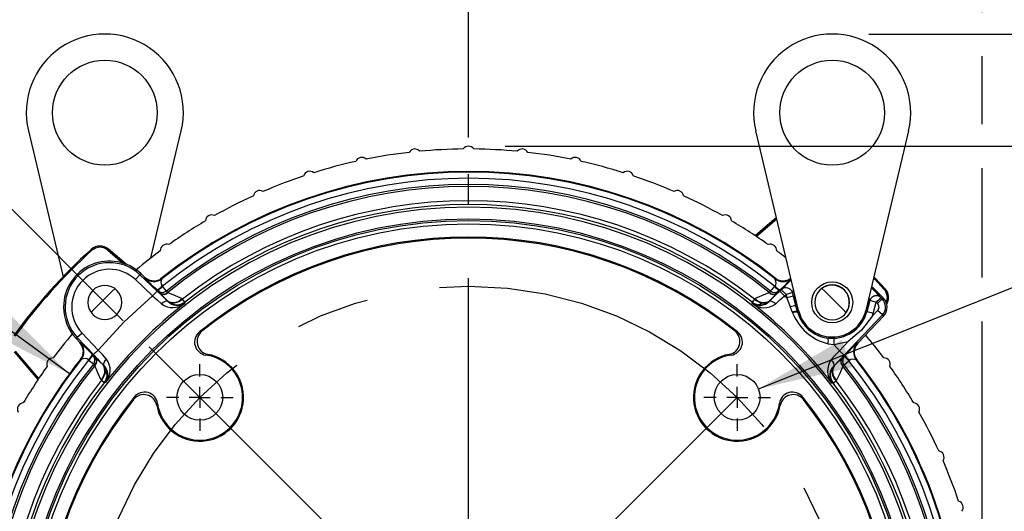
# Model space of a CAD drawing. Header units: inches. Extents: x 0 to 77, y 0 to 59.5.
# Tile 13 of 19: x 56.4 to 65.8, y 22.3 to 27. Entities that reach past the tile are written whole.
import ezdxf

# ---------------------------------------------------------------- set-up
doc = ezdxf.new("R2010")
doc.units = ezdxf.units.IN
doc.header["$LTSCALE"] = 7
doc.header["$MEASUREMENT"] = 0
doc.linetypes.add('CENTERX2', pattern=[0.8, 0.5, -0.1, 0.1, -0.1])
doc.layers.add('CENTER', color=40, linetype='CENTERX2')
doc.layers.add('DIMENSIONS', color=140, linetype='Continuous', lineweight=25)
doc.styles.add('SLDTEXTSTYLE0', font='TXT', dxfattribs={"width": 0.7})
doc.dimstyles.new('SLDDIMSTYLE0', dxfattribs={"dimtxt": 0.518519, "dimasz": 0.91, "dimexe": 0, "dimexo": 0.0625, "dimgap": 0.12963, "dimtad": 0, "dimtih": 1, "dimtoh": 1, "dimrnd": 1e-09, "dimzin": 12, "dimdsep": 46, "dimtxsty": 'SLDTEXTSTYLE0', "dimsah": 1, "dimcen": 0, "dimadec": 0, "dimazin": 3, "dimtfac": 1, "dimtofl": 0, "dimtmove": 0, "dimatfit": 3, "dimfxl": 0, "dimfrac": 2, "dimtolj": 1, "dimtzin": 12, "dimarcsym": 0})
doc.dimstyles.new('SLDDIMSTYLE1', dxfattribs={"dimtxt": 0.518519, "dimasz": 0.91, "dimexe": 0, "dimexo": 0.0625, "dimgap": 0.12963, "dimtad": 0, "dimtih": 1, "dimtoh": 1, "dimrnd": 1e-09, "dimzin": 12, "dimdsep": 46, "dimtxsty": 'SLDTEXTSTYLE0', "dimsah": 1, "dimcen": 0.09, "dimadec": 0, "dimazin": 3, "dimtfac": 1, "dimtmove": 0, "dimatfit": 0, "dimfxl": 0, "dimfrac": 2, "dimtolj": 1, "dimtzin": 12, "dimarcsym": 0})
doc.dimstyles.new('SLDDIMSTYLE2', dxfattribs={"dimtxt": 0.518519, "dimasz": 0.91, "dimexe": 0, "dimexo": 0.0625, "dimgap": 0.12963, "dimtad": 0, "dimtih": 1, "dimtoh": 1, "dimdec": 4, "dimlfac": 7, "dimzin": 12, "dimdsep": 46, "dimtxsty": 'SLDTEXTSTYLE0', "dimsah": 1, "dimcen": 0.09, "dimadec": 0, "dimazin": 3, "dimtfac": 1, "dimtdec": 0, "dimtofl": 0, "dimtmove": 0, "dimatfit": 3, "dimfxl": 0, "dimfrac": 2, "dimtolj": 1, "dimtzin": 12, "dimarcsym": 0})
doc.dimstyles.new('SLDDIMSTYLE3', dxfattribs={"dimtxt": 0.518519, "dimasz": 0.91, "dimexe": 0, "dimexo": 0.0625, "dimgap": 0.12963, "dimtad": 0, "dimtih": 1, "dimtoh": 1, "dimrnd": 1e-09, "dimzin": 12, "dimdsep": 46, "dimtxsty": 'SLDTEXTSTYLE0', "dimsah": 1, "dimcen": 0.09, "dimadec": 0, "dimazin": 3, "dimtfac": 1, "dimtofl": 0, "dimtmove": 0, "dimatfit": 3, "dimfxl": 0, "dimfrac": 2, "dimtolj": 1, "dimtzin": 12, "dimarcsym": 0})
doc.dimstyles.new('SLDDIMSTYLE4', dxfattribs={"dimtxt": 0.518519, "dimasz": 0.91, "dimexe": 0, "dimexo": 0.0625, "dimgap": 0.12963, "dimtad": 0, "dimtih": 1, "dimtoh": 1, "dimrnd": 1e-09, "dimzin": 4, "dimdsep": 46, "dimtxsty": 'SLDTEXTSTYLE0', "dimsah": 1, "dimcen": 0.09, "dimadec": 0, "dimazin": 1, "dimtfac": 1, "dimtofl": 0, "dimtmove": 0, "dimatfit": 3, "dimfxl": 0, "dimfrac": 2, "dimtolj": 1, "dimtzin": 12, "dimarcsym": 0})
doc.dimstyles.new('SLDDIMSTYLE5', dxfattribs={"dimtxt": 0.518519, "dimasz": 0.91, "dimexe": 0, "dimexo": 0.0625, "dimgap": 0.12963, "dimtad": 0, "dimtih": 1, "dimtoh": 1, "dimrnd": 1e-09, "dimzin": 12, "dimdsep": 46, "dimtxsty": 'SLDTEXTSTYLE0', "dimsah": 1, "dimcen": 0, "dimadec": 0, "dimazin": 3, "dimtfac": 1, "dimtofl": 0, "dimtmove": 0, "dimatfit": 3, "dimfxl": 0, "dimfrac": 2, "dimtolj": 1, "dimtzin": 12, "dimarcsym": 0})
doc.dimstyles.new('SLDDIMSTYLE7', dxfattribs={"dimtxt": 0.518519, "dimasz": 0.91, "dimexe": 0, "dimexo": 0.0625, "dimgap": 0.12963, "dimtad": 0, "dimtih": 1, "dimtoh": 1, "dimrnd": 1e-09, "dimzin": 12, "dimdsep": 46, "dimtxsty": 'SLDTEXTSTYLE0', "dimsah": 1, "dimcen": 0, "dimadec": 0, "dimazin": 3, "dimtfac": 1, "dimtofl": 0, "dimtmove": 0, "dimatfit": 3, "dimfxl": 0, "dimfrac": 2, "dimtolj": 1, "dimtzin": 12, "dimarcsym": 0})

# ---------------------------------------------------------------- blocks, each defined once
blk = doc.blocks.new('_D')
at = {"layer": 'DIMENSIONS'}
for p, q in [((66.6344, 22.6149), (66.4602, 22.6149)), ((66.4602, 22.6149), (66.4602, 21.7903)), ((68.6069, 22.6149), (68.7811, 22.6149)), ((68.7811, 22.6149), (68.7811, 21.7903)), ((64.279, 21.5746), (65.6768, 21.8616)), ((65.6768, 21.8616), (65.8485, 21.8616)), ((66.4602, 21.7903), (66.6344, 21.7903)), ((68.7811, 21.7903), (68.6069, 21.7903))]:
    blk.add_line(p, q, dxfattribs=at)
blk.add_solid([(64.279, 21.5746), (65.1986, 21.6205), (65.1423, 21.8948)], dxfattribs=at)
at = {"layer": 'DIMENSIONS', "char_height": 0.51852, "attachment_point": 1, "style": 'SLDTEXTSTYLE0'}
for s, insert in [('%%c', (66.4584, 23.3994)), ('7.25', (67.2418, 23.3994)), ('184.2', (66.6344, 22.4587)), ('B.C.', (66.9041, 21.518))]:
    blk.add_mtext(s, dxfattribs=dict(at, insert=insert))
blk = doc.blocks.new('_D_1')
at = {"layer": 'DIMENSIONS'}
for p, q in [((67.6755, 28.144), (67.5013, 28.144)), ((67.5013, 28.144), (67.5013, 27.3194)), ((69.2167, 28.144), (69.3909, 28.144)), ((69.3909, 28.144), (69.3909, 27.3194)), ((70.1517, 28.1451), (70.8299, 28.1451)), ((70.8299, 28.1451), (70.8299, 26.8751)), ((67.5013, 27.3194), (67.6755, 27.3194)), ((69.3909, 27.3194), (69.2167, 27.3194)), ((64.5475, 26.8751), (71.7049, 26.8751)), ((61.0781, 25.8057), (71.7049, 25.8057)), ((70.8299, 25.8057), (70.8299, 24.0557))]:
    blk.add_line(p, q, dxfattribs=at)
for points in [[(70.8299, 26.8751), (70.9699, 27.7851), (70.6899, 27.7851)], [(70.8299, 25.8057), (70.6899, 24.8957), (70.9699, 24.8957)]]:
    blk.add_solid(points, dxfattribs=at)
at = {"layer": 'DIMENSIONS', "char_height": 0.51852, "attachment_point": 1, "style": 'SLDTEXTSTYLE0'}
for s, insert in [('1.07', (67.6755, 28.9286)), ('27.2', (67.6755, 27.9879))]:
    blk.add_mtext(s, dxfattribs=dict(at, insert=insert))
blk = doc.blocks.new('_D_2')
at = {"layer": 'DIMENSIONS'}
for p, q in [((60.7281, 25.8897), (60.7281, 29.5143)), ((57.4345, 24.1393), (54.5985, 26.9753))]:
    blk.add_line(p, q, dxfattribs=at)
for start, end in [(90, 107.68137), (117.49322, 135)]:
    blk.add_arc((60.7281, 20.8457), 7.7936, start, end, dxfattribs=at)
for points in [[(60.7281, 28.6393), (59.8115, 28.7262), (59.8278, 28.4466)], [(55.2172, 26.3566), (55.9901, 26.857), (55.8039, 27.0662)]]:
    blk.add_solid(points, dxfattribs=at)
at = {"layer": 'DIMENSIONS', "insert": (57.1303, 28.3021), "char_height": 0.51852, "attachment_point": 1, "style": 'SLDTEXTSTYLE0'}
blk.add_mtext('45°', dxfattribs=at)
blk = doc.blocks.new('_D_3')
at = {"layer": 'DIMENSIONS'}
for p, q in [((55.9042, 31.7793), (55.9042, 34.5573)), ((65.6287, 27.0851), (65.6287, 34.5573)), ((55.9042, 33.6823), (59.0774, 33.6823)), ((59.7802, 33.6812), (59.606, 33.6812)), ((59.606, 33.6812), (59.606, 32.8566)), ((61.7527, 33.6812), (61.9269, 33.6812)), ((61.9269, 33.6812), (61.9269, 32.8566)), ((65.6287, 33.6823), (62.4555, 33.6823)), ((59.606, 32.8566), (59.7802, 32.8566)), ((61.9269, 32.8566), (61.7527, 32.8566)), ((55.9042, 29.841), (55.9042, 31.3593)), ((55.9042, 27.1769), (55.9042, 29.421)), ((55.9042, 25.8796), (55.9042, 26.7569)), ((65.6287, 26.0157), (65.6287, 26.6651)), ((65.6287, 24.553), (65.6287, 25.5957)), ((55.9042, 24.5878), (55.9042, 25.4596)), ((55.9042, 21.1957), (55.9042, 24.1678)), ((65.6287, 22.0617), (65.6287, 24.133))]:
    blk.add_line(p, q, dxfattribs=at)
for points in [[(55.9042, 33.6823), (56.8142, 33.5423), (56.8142, 33.8223)], [(65.6287, 33.6823), (64.7187, 33.8223), (64.7187, 33.5423)]]:
    blk.add_solid(points, dxfattribs=at)
at = {"layer": 'DIMENSIONS', "char_height": 0.51852, "attachment_point": 1, "style": 'SLDTEXTSTYLE0'}
for s, insert in [('9.72', (59.9959, 34.4658)), ('247.0', (59.7802, 33.525))]:
    blk.add_mtext(s, dxfattribs=dict(at, insert=insert))
blk = doc.blocks.new('_D_5')
at = {"layer": 'DIMENSIONS'}
for p, q in [((48.8625, 27.4651), (48.6883, 27.4651)), ((48.6883, 27.4651), (48.6883, 26.6405)), ((50.8351, 27.4651), (51.0092, 27.4651)), ((51.0092, 27.4651), (51.0092, 26.6405)), ((51.6877, 27.4651), (51.1834, 27.4651)), ((56.9206, 23.6335), (51.6877, 27.4651)), ((48.6883, 26.6405), (48.8625, 26.6405)), ((51.0092, 26.6405), (50.8351, 26.6405))]:
    blk.add_line(p, q, dxfattribs=at)
blk.add_solid([(56.9206, 23.6335), (56.2691, 24.2841), (56.1037, 24.0582)], dxfattribs=at)
at = {"layer": 'DIMENSIONS', "char_height": 0.51852, "attachment_point": 1, "style": 'SLDTEXTSTYLE0'}
for s, insert in [('%%c', (48.6865, 28.2496)), ('9.44', (49.4699, 28.2496)), ('239.7', (48.8625, 27.3089))]:
    blk.add_mtext(s, dxfattribs=dict(at, insert=insert))
blk = doc.blocks.new('_D_11')
at = {"layer": 'DIMENSIONS'}
for p, q in [((61.0781, 25.8057), (71.7049, 25.8057)), ((70.8299, 25.8057), (70.8299, 21.6495)), ((69.8436, 20.7066), (69.6694, 20.7066)), ((69.6694, 20.7066), (69.6694, 19.882)), ((71.8161, 20.7066), (71.9903, 20.7066)), ((71.9903, 20.7066), (71.9903, 19.882)), ((69.6694, 19.882), (69.8436, 19.882)), ((71.9903, 19.882), (71.8161, 19.882)), ((70.8299, 15.6097), (70.8299, 19.7659)), ((65.8117, 15.6097), (71.7049, 15.6097))]:
    blk.add_line(p, q, dxfattribs=at)
for points in [[(70.8299, 25.8057), (70.6899, 24.8957), (70.9699, 24.8957)], [(70.8299, 15.6097), (70.9699, 16.5197), (70.6899, 16.5197)]]:
    blk.add_solid(points, dxfattribs=at)
at = {"layer": 'DIMENSIONS', "char_height": 0.51852, "attachment_point": 1, "style": 'SLDTEXTSTYLE0'}
for s, insert in [('10.20', (69.8436, 21.4911)), ('259.0', (69.8436, 20.5504))]:
    blk.add_mtext(s, dxfattribs=dict(at, insert=insert))
blk = doc.blocks.new('_D_12')
at = {"layer": 'DIMENSIONS'}
for p, q in [((63.494, 23.4899), (66.4554, 24.6734)), ((66.4554, 24.6734), (66.8582, 24.6734))]:
    blk.add_line(p, q, dxfattribs=at)
blk.add_solid([(63.494, 23.4899), (64.391, 23.6976), (64.2871, 23.9576)], dxfattribs=at)
at = {"layer": 'DIMENSIONS', "char_height": 0.51852, "attachment_point": 1, "style": 'SLDTEXTSTYLE0'}
for s, insert in [('4X', (68.4104, 25.7551)), ('%%c', (67.2957, 24.9284)), ('1/2-13', (68.079, 24.9306)), ('x 0.81', (67.768, 24.1038))]:
    blk.add_mtext(s, dxfattribs=dict(at, insert=insert))
blk = doc.blocks.new('_D_14')
at = {"layer": 'DIMENSIONS'}
for p, q in [((53.7804, 28.8615), (53.7804, 30.506)), ((60.7281, 25.8897), (60.7281, 30.506)), ((53.7804, 29.631), (56.22, 29.631)), ((56.9228, 29.6299), (56.7486, 29.6299)), ((56.7486, 29.6299), (56.7486, 28.8054)), ((58.8953, 29.6299), (59.0695, 29.6299)), ((59.0695, 29.6299), (59.0695, 28.8054)), ((60.7281, 29.631), (59.5981, 29.631)), ((56.7486, 28.8054), (56.9228, 28.8054)), ((59.0695, 28.8054), (58.8953, 28.8054)), ((53.7804, 26.1428), (53.7804, 28.4415)), ((53.7804, 24.2098), (53.7804, 25.7228))]:
    blk.add_line(p, q, dxfattribs=at)
for points in [[(53.7804, 29.631), (54.6904, 29.491), (54.6904, 29.771)], [(60.7281, 29.631), (59.8181, 29.771), (59.8181, 29.491)]]:
    blk.add_solid(points, dxfattribs=at)
at = {"layer": 'DIMENSIONS', "char_height": 0.51852, "attachment_point": 1, "style": 'SLDTEXTSTYLE0'}
for s, insert in [('6.95', (57.1385, 30.4145)), ('176.5', (56.9228, 29.4738))]:
    blk.add_mtext(s, dxfattribs=dict(at, insert=insert))
blk = doc.blocks.new('_D_15')
at = {"layer": 'DIMENSIONS'}
for p, q in [((52.4626, 28.8615), (52.4626, 32.4443)), ((60.7281, 25.8897), (60.7281, 32.4443)), ((52.4626, 31.5693), (56.22, 31.5693)), ((56.9228, 31.5682), (56.7486, 31.5682)), ((56.7486, 31.5682), (56.7486, 30.7436)), ((58.8953, 31.5682), (59.0695, 31.5682)), ((59.0695, 31.5682), (59.0695, 30.7436)), ((60.7281, 31.5693), (59.5981, 31.5693)), ((56.7486, 30.7436), (56.9228, 30.7436)), ((59.0695, 30.7436), (58.8953, 30.7436)), ((52.4626, 27.1077), (52.4626, 28.4415)), ((52.4626, 22.3183), (52.4626, 26.6877))]:
    blk.add_line(p, q, dxfattribs=at)
for points in [[(52.4626, 31.5693), (53.3726, 31.4293), (53.3726, 31.7093)], [(60.7281, 31.5693), (59.8181, 31.7093), (59.8181, 31.4293)]]:
    blk.add_solid(points, dxfattribs=at)
at = {"layer": 'DIMENSIONS', "char_height": 0.51852, "attachment_point": 1, "style": 'SLDTEXTSTYLE0'}
for s, insert in [('8.27', (57.1385, 32.3527)), ('209.9', (56.9228, 31.412))]:
    blk.add_mtext(s, dxfattribs=dict(at, insert=insert))
blk = doc.blocks.new('SW_CENTERMARKSYMBOL_2')
at = {"layer": 'CENTER', "color": 0}
for p, q in [((0, 0.2), (0, 4.694)), ((0, 0), (0, 0.1)), ((-0.2, 0), (-4.694, 0)), ((0, 0), (-0.1, 0)), ((0, 0), (0, -0.1)), ((0, 0), (0.1, 0)), ((0.2, 0), (4.694, 0)), ((0, -0.2), (0, -4.694))]:
    blk.add_line(p, q, dxfattribs=at)
blk = doc.blocks.new('SW_CENTERMARKSYMBOL_3')
at = {"layer": 'CENTER', "color": 0}
for p, q in [((0, 0.2), (0, 0.3182)), ((0, 0), (0, 0.1)), ((-0.2, 0), (-0.3182, 0)), ((0, 0), (-0.1, 0)), ((0, 0), (0, -0.1)), ((0, 0), (0.1, 0)), ((0.2, 0), (0.3182, 0)), ((0, -0.2), (0, -0.3182))]:
    blk.add_line(p, q, dxfattribs=at)
blk = doc.blocks.new('SW_CENTERMARKSYMBOL_4')
at = {"layer": 'CENTER', "color": 0}
for p, q in [((0, 0.2), (0, 0.3182)), ((0, 0), (0, 0.1)), ((-0.2, 0), (-0.3182, 0)), ((0, 0), (-0.1, 0)), ((0, 0), (0, -0.1)), ((0, 0), (0.1, 0)), ((0.2, 0), (0.3182, 0)), ((0, -0.2), (0, -0.3182))]:
    blk.add_line(p, q, dxfattribs=at)

msp = doc.modelspace()

# ---------------------------------------------------------------- linework, layer by layer
for p, q in [((56.529149, 25.951081), (56.860854, 24.560611)), ((57.699177, 24.739495), (57.988207, 25.951081)), ((63.876524, 24.23854), (63.467988, 25.951081)), ((64.927046, 25.951081), (64.51851, 24.23854)), ((63.665112, 25.12476), (63.462476, 24.951693)), ((63.462495, 24.95168), (63.665117, 25.124736)), ((63.472347, 24.945102), (63.668089, 25.112282)), ((57.128358, 24.820342), (57.128344, 24.820358)), ((57.128358, 24.820342), (57.136011, 24.811892)), ((57.293393, 24.822742), (57.285989, 24.814073)), ((57.285989, 24.814073), (57.431843, 24.689502)), ((57.293407, 24.822758), (57.293393, 24.822742)), ((57.293393, 24.822742), (57.461453, 24.679205)), ((57.461514, 24.679181), (57.293407, 24.822758)), ((57.55086, 24.532245), (57.594212, 24.577928)), ((57.713373, 24.378026), (57.55086, 24.532245)), ((57.604372, 24.588634), (57.594212, 24.577928)), ((57.756724, 24.423709), (57.594212, 24.577928)), ((57.640808, 24.554058), (57.604372, 24.588634)), ((57.640561, 24.548597), (57.640808, 24.554058)), ((57.640583, 24.54844), (57.640561, 24.548597)), ((57.80432, 24.547737), (57.80411, 24.541231)), ((63.652086, 24.541231), (63.651876, 24.547737)), ((57.756724, 24.423709), (57.713373, 24.378026)), ((57.763876, 24.427154), (57.756549, 24.434143)), ((57.796409, 24.385793), (57.756724, 24.423709)), ((57.763846, 24.427112), (57.763876, 24.427154)), ((57.84674, 24.423769), (57.809601, 24.469889)), ((57.847171, 24.422726), (57.833666, 24.415657)), ((57.84674, 24.423769), (57.847721, 24.422521)), ((63.608158, 24.422113), (63.609458, 24.423767)), ((63.62233, 24.415749), (63.608634, 24.423041)), ((63.699471, 24.423709), (63.659787, 24.385794)), ((63.699646, 24.434143), (63.692319, 24.427154)), ((63.692349, 24.427112), (63.692319, 24.427154)), ((63.713971, 24.437469), (63.699471, 24.423709)), ((63.742823, 24.378027), (63.699471, 24.423709)), ((64.68439, 24.359278), (64.573715, 24.469954)), ((64.702745, 24.445435), (64.694295, 24.437782)), ((64.702745, 24.445435), (64.702761, 24.445449)), ((57.789018, 24.400077), (57.786388, 24.402716)), ((57.805594, 24.382758), (57.789018, 24.400077)), ((57.804677, 24.409899), (57.81687, 24.410585)), ((57.859731, 24.326519), (57.85532, 24.330929)), ((57.995667, 24.351853), (58.000067, 24.347434)), ((58.02254, 24.318586), (58.000067, 24.347434)), ((63.456129, 24.347434), (63.433655, 24.318586)), ((63.456129, 24.347434), (63.460528, 24.351853)), ((63.600876, 24.330929), (63.596464, 24.326519)), ((63.667178, 24.400077), (63.650617, 24.382771)), ((63.667178, 24.400077), (63.669808, 24.402716)), ((63.742823, 24.378027), (63.757302, 24.391781)), ((63.742823, 24.378027), (63.766422, 24.357749)), ((63.757302, 24.391781), (63.758074, 24.391988)), ((63.757302, 24.391781), (63.766422, 24.357749)), ((63.827272, 24.374053), (63.766422, 24.357749)), ((63.766422, 24.357749), (63.798251, 24.27313)), ((63.827272, 24.374053), (63.818157, 24.408075)), ((63.851941, 24.281456), (63.827279, 24.374055)), ((63.827292, 24.374059), (63.866849, 24.226512)), ((64.528186, 24.226512), (64.556627, 24.332656)), ((64.556659, 24.332539), (64.528268, 24.22649)), ((64.556627, 24.332656), (64.556659, 24.332539)), ((64.673954, 24.348842), (64.629421, 24.304309)), ((64.661992, 24.360889), (64.655054, 24.369431)), ((64.662023, 24.360772), (64.661992, 24.360889)), ((64.673954, 24.348842), (64.662023, 24.360772)), ((64.68439, 24.359278), (64.673954, 24.348842)), ((57.859648, 24.324808), (57.859727, 24.326434)), ((57.8809, 24.307714), (57.859648, 24.324809)), ((57.859727, 24.326434), (57.859731, 24.326519)), ((58.022538, 24.318501), (58.022163, 24.307652)), ((58.02254, 24.318586), (58.022538, 24.318501)), ((63.433658, 24.318501), (63.433655, 24.318586)), ((63.434032, 24.307652), (63.433658, 24.318501)), ((63.596468, 24.326434), (63.596464, 24.326519)), ((63.596547, 24.324808), (63.596468, 24.326434)), ((63.798251, 24.27313), (63.817108, 24.222627)), ((63.866498, 24.226418), (63.851941, 24.281456)), ((64.630285, 24.238357), (64.580555, 24.185953)), ((64.588135, 24.210449), (64.617381, 24.316306)), ((64.617381, 24.316306), (64.629421, 24.304309)), ((64.675968, 24.195006), (64.630285, 24.238357)), ((63.817108, 24.222627), (63.819375, 24.216671)), ((63.866498, 24.226418), (63.866849, 24.226512)), ((63.867985, 24.220949), (63.866498, 24.226418)), ((63.866849, 24.226512), (63.878762, 24.229704)), ((64.311414, 23.810846), (64.675968, 24.195006)), ((64.686674, 24.184846), (64.441547, 23.926536)), ((64.516273, 24.229704), (64.528186, 24.226512)), ((64.528268, 24.22649), (64.528186, 24.226512)), ((64.580555, 24.185953), (64.588135, 24.210449)), ((64.675968, 24.195006), (64.686674, 24.184846)), ((56.995865, 23.979581), (56.985158, 23.969421)), ((56.985158, 23.969421), (57.019735, 23.932985)), ((57.041548, 24.022932), (56.995865, 23.979581)), ((56.995865, 23.979581), (57.150083, 23.817068)), ((57.041548, 24.022932), (57.195766, 23.86042)), ((58.185595, 24.040293), (58.161472, 24.033672)), ((63.294723, 24.033672), (63.270601, 24.040293)), ((64.212146, 23.972953), (64.15856, 23.974778)), ((57.019735, 23.932985), (57.025196, 23.933232)), ((57.025196, 23.933232), (57.025352, 23.93321)), ((64.158332, 23.921099), (64.214701, 23.91319)), ((64.214701, 23.91319), (64.349599, 23.942576)), ((64.214701, 23.91319), (64.265731, 23.854197)), ((64.349599, 23.942576), (64.265731, 23.854197)), ((64.435934, 23.926765), (64.43609, 23.926787)), ((64.441547, 23.926536), (64.43609, 23.926787)), ((56.396599, 23.844102), (56.6221, 23.580073)), ((56.622113, 23.580092), (56.396615, 23.844116)), ((56.628691, 23.589944), (56.405284, 23.851519)), ((57.032562, 23.769683), (57.026056, 23.769473)), ((57.13965, 23.817243), (57.146639, 23.809916)), ((57.146639, 23.809916), (57.146681, 23.809946)), ((57.150083, 23.817068), (57.188001, 23.777382)), ((57.171077, 23.787405), (57.173716, 23.784775)), ((57.173716, 23.784775), (57.191068, 23.76817)), ((58.240708, 23.819644), (58.222242, 23.812626)), ((63.233954, 23.812626), (63.215488, 23.819644)), ((64.311414, 23.810846), (64.26573, 23.854197)), ((64.287617, 23.778379), (64.270257, 23.761764)), ((64.274177, 23.771873), (64.311414, 23.810846)), ((64.287617, 23.778379), (64.290298, 23.781051)), ((64.314654, 23.803553), (64.314696, 23.803523)), ((64.314696, 23.803523), (64.321782, 23.810952)), ((57.151698, 23.72575), (57.150032, 23.727063)), ((57.158044, 23.739927), (57.150751, 23.726232)), ((57.242864, 23.718473), (57.247273, 23.714062)), ((57.247273, 23.714062), (57.247359, 23.714066)), ((57.247359, 23.714066), (57.248984, 23.714145)), ((64.195087, 23.686295), (64.212254, 23.707655)), ((64.213884, 23.707575), (64.212254, 23.707656)), ((64.213884, 23.707575), (64.213969, 23.707571)), ((64.218447, 23.71205), (64.213969, 23.707571)), ((64.297443, 23.762777), (64.298157, 23.750337)), ((64.310202, 23.720315), (64.303159, 23.733819)), ((64.311242, 23.720745), (64.309999, 23.719766)), ((64.311242, 23.720745), (64.357427, 23.757803)), ((64.435094, 23.763189), (64.428592, 23.763405)), ((57.226359, 23.573726), (57.22194, 23.578126)), ((57.226359, 23.573726), (57.255207, 23.551252)), ((57.255292, 23.551255), (57.255207, 23.551252)), ((57.266141, 23.551629), (57.255292, 23.551255)), ((64.205812, 23.544944), (64.194971, 23.545327)), ((64.205896, 23.544941), (64.205812, 23.544944)), ((64.205896, 23.544941), (64.234785, 23.567362)), ((64.239272, 23.57183), (64.234785, 23.567362)), ((57.540121, 23.41232), (57.5335, 23.388198)), ((63.922696, 23.388198), (63.916074, 23.41232)), ((57.761166, 23.351551), (57.754149, 23.333085)), ((63.702046, 23.333085), (63.695029, 23.351551))]:
    msp.add_line(p, q)
at = {"flags": 128}
for points in [[(57.640808, 24.554058), (57.677499, 24.529903), (57.720261, 24.519909)], [(63.65077, 24.47297), (63.655522, 24.477603), (63.659057, 24.483536), (63.662064, 24.49573), (63.660337, 24.517977), (63.65511, 24.534237), (63.65288, 24.539367), (63.652085, 24.54123)], [(63.735934, 24.519909), (63.77718, 24.529246), (63.803151, 24.546112)], [(64.59219, 24.547398), (64.600361, 24.538849), (64.694295, 24.437782)], [(64.702745, 24.445435), (64.60861, 24.546717), (64.595336, 24.560586)], [(64.702761, 24.445449), (64.608626, 24.546732), (64.595342, 24.560611)], [(57.756549, 24.434143), (57.724529, 24.464734), (57.680512, 24.507284)], [(57.786388, 24.402716), (57.769452, 24.42018), (57.763846, 24.427112)], [(57.763876, 24.427154), (57.782711, 24.414822), (57.804677, 24.409899)], [(57.805425, 24.47297), (57.80751, 24.471434), (57.809601, 24.469889)], [(57.84674, 24.423769), (57.832675, 24.415208), (57.81687, 24.410585)], [(57.847721, 24.422521), (57.849346, 24.420452), (57.858839, 24.412228)], [(63.597357, 24.412228), (63.606851, 24.420451), (63.608158, 24.422113)], [(63.646594, 24.469889), (63.632218, 24.452035), (63.620202, 24.437113), (63.612242, 24.427226), (63.609458, 24.423767)], [(63.609458, 24.423767), (63.627932, 24.413456), (63.65028, 24.40986)], [(63.646594, 24.469889), (63.648685, 24.471434), (63.650771, 24.47297)], [(63.65028, 24.40986), (63.673095, 24.41466), (63.692319, 24.427154)], [(63.669808, 24.402716), (63.686833, 24.420277), (63.692349, 24.427112)], [(63.699646, 24.434143), (63.731632, 24.464701), (63.732938, 24.465964)], [(63.721845, 24.446616), (63.716473, 24.440841), (63.713971, 24.437469)], [(63.757302, 24.391781), (63.740975, 24.408994), (63.727053, 24.423671), (63.717587, 24.433653), (63.713971, 24.437469)], [(63.818177, 24.40808), (63.808415, 24.428616), (63.804349, 24.433676)], [(57.195766, 23.86042), (57.444339, 24.129454), (57.713373, 24.378026)], [(57.713373, 24.378026), (57.756922, 24.338546), (57.797807, 24.300927)], [(57.859648, 24.324808), (57.815024, 24.368008), (57.796409, 24.385793)], [(57.859648, 24.324809), (57.849197, 24.328416), (57.833274, 24.325209), (57.814824, 24.315143), (57.797806, 24.300928)], [(57.835086, 24.351711), (57.822343, 24.365259), (57.805594, 24.382758)], [(57.85532, 24.330929), (57.839302, 24.347228), (57.835086, 24.351711)], [(57.858839, 24.412228), (57.859588, 24.411638), (57.860381, 24.411061)], [(57.859731, 24.326519), (57.873521, 24.317036), (57.886837, 24.311966), (57.886837, 24.311966), (57.886839, 24.311966), (57.886849, 24.311963), (57.886943, 24.311938), (57.888329, 24.31158), (57.924509, 24.310193), (57.963458, 24.322677), (58.000067, 24.347434)], [(57.860381, 24.411061), (57.929917, 24.381548), (57.995667, 24.351853)], [(63.460528, 24.351853), (63.525797, 24.381416), (63.595815, 24.411061)], [(63.595815, 24.411061), (63.596607, 24.411638), (63.597357, 24.412228)], [(63.658388, 24.300927), (63.64137, 24.315143), (63.622919, 24.32521), (63.606996, 24.328418), (63.596545, 24.324811)], [(63.659787, 24.385794), (63.641171, 24.368007), (63.596547, 24.324808)], [(63.621249, 24.351859), (63.616889, 24.347224), (63.600876, 24.330929)], [(63.650617, 24.382771), (63.633689, 24.365081), (63.621249, 24.351859)], [(63.658388, 24.300927), (63.699274, 24.338546), (63.742822, 24.378027)], [(63.818157, 24.408075), (63.813461, 24.406819), (63.800436, 24.403332), (63.781013, 24.398131), (63.758074, 24.391988)], [(64.556659, 24.332539), (64.563696, 24.348941), (64.575059, 24.362714)], [(64.617381, 24.316306), (64.625948, 24.324847), (64.634197, 24.33307), (64.641822, 24.340669), (64.64854, 24.347361)], [(57.859731, 24.326519), (57.896634, 24.302283), (57.939666, 24.292383)], [(63.531583, 24.310193), (63.513189, 24.296921), (63.494577, 24.293246)], [(64.643264, 24.27089), (64.639906, 24.253374), (64.630285, 24.238357)], [(64.580555, 24.185953), (64.47835, 24.051631), (64.349599, 23.942576)], [(57.053883, 23.853532), (57.043889, 23.896294), (57.019735, 23.932985)], [(57.195766, 23.86042), (57.178555, 23.844087), (57.163878, 23.83016), (57.153898, 23.820688), (57.150083, 23.817068)], [(57.272866, 23.775985), (57.235247, 23.816871), (57.195766, 23.86042)], [(64.394828, 23.886887), (64.352278, 23.84287), (64.321782, 23.810952)], [(64.441547, 23.926536), (64.417434, 23.889942), (64.40741, 23.847294)], [(57.100823, 23.768368), (57.09619, 23.773119), (57.090257, 23.776655), (57.078062, 23.779662), (57.055815, 23.777934), (57.039556, 23.772708), (57.034425, 23.770477), (57.032563, 23.769682)], [(57.103904, 23.764192), (57.102359, 23.766283), (57.100823, 23.768368)], [(57.107834, 23.85053), (57.109179, 23.849138), (57.13965, 23.817243)], [(57.163933, 23.767877), (57.159133, 23.790692), (57.146639, 23.809916)], [(57.146681, 23.809946), (57.153612, 23.80434), (57.171077, 23.787405)], [(57.163933, 23.767877), (57.159242, 23.790546), (57.146681, 23.809946)], [(57.150032, 23.727063), (57.160339, 23.745534), (57.163933, 23.767877)], [(57.188001, 23.777382), (57.205794, 23.758759), (57.248984, 23.714145)], [(57.191068, 23.76817), (57.208697, 23.751299), (57.222017, 23.738768)], [(57.272866, 23.775986), (57.25865, 23.758967), (57.248583, 23.740516), (57.245375, 23.724593), (57.248982, 23.714142)], [(64.265731, 23.854197), (64.226156, 23.810508), (64.188458, 23.769501)], [(64.212254, 23.707655), (64.215877, 23.718116), (64.212694, 23.73404), (64.202654, 23.752487), (64.18846, 23.769503)], [(64.212254, 23.707656), (64.2555, 23.752326), (64.274177, 23.771873)], [(64.314654, 23.803553), (64.307833, 23.79805), (64.290298, 23.781051)], [(64.314696, 23.803523), (64.302374, 23.784713), (64.297443, 23.762777)], [(57.103904, 23.764192), (57.121759, 23.749817), (57.136683, 23.737804), (57.146572, 23.729845), (57.150032, 23.727063)], [(57.161565, 23.714954), (57.153407, 23.724404), (57.151698, 23.72575)], [(57.162731, 23.713412), (57.162155, 23.714204), (57.161565, 23.714954)], [(57.22194, 23.578126), (57.192366, 23.643434), (57.162731, 23.713412)], [(57.222017, 23.738768), (57.226564, 23.734491), (57.242864, 23.718473)], [(57.269533, 23.680283), (57.265799, 23.688809), (57.247273, 23.714062)], [(64.239293, 23.732347), (64.234791, 23.728112), (64.218447, 23.71205)], [(64.298552, 23.707075), (64.268977, 23.637444), (64.239272, 23.57183)], [(64.270257, 23.761764), (64.252751, 23.745008), (64.239293, 23.732347)], [(64.311242, 23.720745), (64.302766, 23.734686), (64.298157, 23.750337)], [(64.299735, 23.708645), (64.299137, 23.707882), (64.298552, 23.707075)], [(64.309999, 23.719766), (64.307935, 23.71814), (64.299735, 23.708645)], [(64.360546, 23.762045), (64.358991, 23.759927), (64.357427, 23.757803)], [(57.263599, 23.64918), (57.276872, 23.630786), (57.280547, 23.612174)], [(64.179838, 23.62775), (64.185451, 23.584008), (64.205896, 23.544941)]]:
    msp.add_lwpolyline(points, dxfattribs=at)
for centre, radius in [((57.258678, 26.125114), 0.5), ((64.197517, 26.125114), 0.5), ((60.728098, 20.845695), 4.266), ((60.728098, 20.845695), 4.25), ((60.728098, 20.845695), 4.219), ((64.197517, 24.315114), 0.1955), ((58.164836, 23.408957), 0.2182), ((63.29136, 23.408957), 0.2182)]:
    msp.add_circle(centre, radius)
for centre, radius, start, end in [((57.258678, 26.125114), 0.75, 346.5825478, 193.4174522), ((64.197517, 26.125114), 0.75, 346.5825478, 193.4174522), ((60.728098, 20.845695), 4.933157, 96.5827545, 101.4172455), ((60.215908, 25.718852), 0.06, 39.2551738, 152.7448262), ((60.728098, 20.845695), 4.933157, 90.5827545, 95.4172455), ((60.728098, 25.745695), 0.06, 33.2551738, 146.7448262), ((60.728098, 20.845695), 4.933157, 84.5827545, 89.4172455), ((61.240287, 25.718852), 0.06, 27.2551738, 140.7448262), ((60.728098, 20.845695), 4.933157, 78.5827545, 83.4172455), ((60.728098, 20.845695), 4.933157, 102.5827545, 107.4172455), ((59.70933, 25.638618), 0.06, 45.2551738, 158.7448262), ((61.746865, 25.638618), 0.06, 21.2551738, 134.7448262), ((60.728098, 20.845695), 4.933157, 72.5827545, 77.4172455), ((60.728098, 20.845695), 4.719, 51.4290204, 128.5676239), ((60.728098, 20.845715), 4.712382, 51.6480455, 128.3519577), ((59.213914, 25.505872), 0.06, 51.2551738, 164.7448262), ((62.242281, 25.505872), 0.06, 15.2551738, 128.7448262), ((60.728098, 20.845695), 4.653214, 51.1561474, 128.8438526), ((60.728098, 20.845695), 4.933157, 108.5827545, 113.4172455), ((60.728098, 20.845695), 4.933157, 66.5827545, 71.4172455), ((60.728098, 20.845695), 4.594, 51.1561042, 128.8438526), ((60.728098, 20.845695), 4.575548, 51.1893752, 128.8106248), ((58.735088, 25.322068), 0.06, 57.2551738, 170.7448262), ((62.721107, 25.322068), 0.06, 9.2551738, 122.7448262), ((60.728098, 20.845695), 4.438956, 52.0796081, 127.9203919), ((60.728098, 20.845695), 4.933157, 114.5827545, 119.4172455), ((60.728098, 20.845695), 4.933157, 60.5827545, 65.4172455), ((60.728098, 20.845695), 4.377016, 0, 180), ((60.728098, 20.845695), 4.402387, 52.0796081, 127.9203919), ((60.728098, 20.845695), 4.933157, 120.5827545, 125.4172455), ((58.278098, 25.08922), 0.06, 63.2551738, 176.7448262), ((63.178098, 25.08922), 0.06, 3.2551738, 116.7448262), ((60.728098, 20.845695), 4.933157, 54.5827545, 59.4172455), ((60.728098, 20.845695), 4.092769, 51.1626192, 128.8373808), ((60.728098, 20.845695), 4.082864, 51.4845687, 128.5154315), ((60.728098, 20.845695), 5.362478, 132.1663605, 143.9858219), ((60.728098, 20.845695), 5.362457, 132.1663605, 143.9858219), ((60.728098, 20.845695), 5.351057, 132.1663605, 143.9858219), ((57.21224, 24.727724), 0.124978, 49.5, 132.1663605), ((57.21224, 24.727724), 0.124957, 49.5, 132.1663605), ((57.21224, 24.727724), 0.113557, 49.5, 132.1663605), ((60.728098, 20.845695), 4.933157, 126.5827545, 129.9721493), ((57.84795, 24.809878), 0.06, 69.2551737, 182.7448263), ((63.608245, 24.809878), 0.06, 357.2551737, 110.7448263), ((60.728098, 20.845695), 4.933157, 52.1212571, 53.4172455), ((57.302872, 24.27092), 0.438, 46.5, 179.9999994), ((57.302872, 24.27092), 0.42324, 46.5, 223.5), ((57.302872, 24.27092), 0.360262, 46.5000002, 223.5000002), ((57.726591, 24.639392), 0.12508, 226.5435199, 308.2983826), ((57.726511, 24.639288), 0.125048, 226.5940454, 308.3564999), ((58.024605, 24.881058), 0.508043, 220.897232, 227.3676261), ((57.726178, 24.642905), 0.123138, 267.2456235, 309.3889937), ((57.850792, 24.507986), 0.057309, 144.5442104, 217.6623951), ((63.730014, 24.642897), 0.12313, 230.6096113, 272.7557715), ((63.728028, 24.634109), 0.119974, 230.7283507, 309.4494028), ((63.728985, 24.633936), 0.12045, 230.3242, 308.8689234), ((65.322825, 22.900541), 2.225643, 132.9289987, 135.9995088), ((61.840625, 26.469259), 2.755729, 313.3681446, 315.4760838), ((57.258678, 24.315114), 0.1625, 0, 180), ((60.728098, 20.845695), 4.933157, 133.115382, 136.884618), ((57.703016, 24.551707), 0.129179, 294.4823017, 322.4450893), ((57.807161, 24.47276), 0.062928, 226.5023837, 278.8752176), ((57.596277, 24.652306), 0.280683, 306.6632651, 319.4656753), ((63.857671, 24.649901), 0.277413, 220.4584005, 233.4123651), ((63.64908, 24.472707), 0.062858, 271.0938944, 313.5006893), ((63.751152, 24.549156), 0.126019, 217.1969685, 245.8757018), ((63.757318, 24.391689), 0.063046, 74.2510744, 133.4361595), ((63.757344, 24.39173), 0.062999, 41.7442769, 74.2634365), ((64.011734, 24.337144), 0.206146, 151.9198349, 159.8726947), ((64.197517, 24.315114), 0.1665, 0, 180), ((64.197517, 24.315114), 0.164, 323.4110298, 126.5889702), ((60.728098, 20.845695), 4.933157, 43.115382, 46.884618), ((62.538066, 22.405758), 2.887499, 42.8483524, 45.2595431), ((64.610127, 24.361553), 0.113557, 335.3011498, 42.1663605), ((64.610127, 24.361553), 0.124957, 329.6337641, 42.1663605), ((64.610127, 24.361553), 0.124978, 0, 42.1663605), ((57.817097, 24.449488), 0.055952, 236.7119369, 318.2467692), ((57.818484, 24.445946), 0.054519, 237.2832436, 320.2177069), ((57.913199, 24.423854), 0.109476, 238.0826764, 318.8761262), ((63.556605, 24.456006), 0.14793, 227.2178231, 260.2663021), ((63.543071, 24.424355), 0.109863, 221.2950174, 301.7461802), ((63.637711, 24.445946), 0.054519, 219.7823373, 302.7167122), ((63.639098, 24.449488), 0.055952, 221.7531495, 303.2881574), ((64.394488, 24.279943), 0.170493, 18.0099934, 26.7704128), ((64.617486, 24.316242), 0.063034, 90.0244334, 164.9056998), ((63.613982, 20.684542), 3.767827, 74.5553665, 75.5111762), ((64.617535, 24.316083), 0.063077, 90.0400378, 132.3299235), ((64.617514, 24.316287), 0.062989, 45.0796022, 90.049807), ((64.617545, 24.316171), 0.062989, 45.0794363, 90.0495044), ((67.029789, 21.966977), 3.366983, 134.6867865, 135.010408), ((64.596002, 24.27089), 0.11024, 316.5, 45), ((64.596002, 24.27089), 0.125, 316.5, 45), ((64.610127, 24.361553), 0.124978, 329.6231758, 0), ((57.302872, 24.27092), 0.438, 179.9999991, 223.5), ((57.258678, 24.315114), 0.1625, 180, 0), ((60.728098, 20.845695), 4.393999, 128.0118872, 141.9881128), ((57.905721, 24.446538), 0.18124, 233.4574346, 309.9765767), ((57.945748, 24.417202), 0.125054, 226.5382388, 307.8828591), ((57.951578, 24.413019), 0.126825, 236.1318165, 303.8183813), ((57.945757, 24.417278), 0.125043, 267.2079725, 307.8834516), ((63.510385, 24.417155), 0.124914, 232.1013907, 262.7292948), ((63.510447, 24.417202), 0.125054, 232.1171411, 313.4617612), ((63.504926, 24.414371), 0.12812, 236.4034027, 315.6510908), ((60.728098, 20.845695), 4.393999, 37.9076647, 51.9881128), ((63.550286, 24.440262), 0.176353, 228.7602412, 307.8057549), ((63.510446, 24.417285), 0.125051, 262.709501, 313.4618017), ((63.544693, 24.395249), 0.086047, 261.2441588, 306.98925), ((63.847724, 24.13137), 0.150145, 88.3907679, 109.2385154), ((64.197517, 24.315114), 0.33, 193.4174522, 346.5825478), ((64.197517, 24.315114), 0.1665, 180, 0), ((64.596101, 24.27093), 0.047163, 359.9511423, 45.0503266), ((63.848229, 24.140821), 0.087525, 77.951531, 110.8279557), ((63.850787, 24.138052), 0.084662, 78.2799702, 111.7793385), ((64.274244, 24.396166), 0.489003, 201.5346193, 256.2882643), ((64.197517, 24.315114), 0.342333, 195, 345.0000006), ((64.195055, 24.312436), 0.339624, 195.6271977, 263.831338), ((64.197524, 24.315032), 0.342391, 272.447662, 345.0130718), ((63.92543, 21.856945), 2.445027, 74.2737219, 75.7261468), ((60.728098, 20.845695), 4.933157, 140.0278507, 143.4172455), ((58.23972, 23.936307), 0.12491, 128.7873843, 261.9562758), ((58.263307, 23.942496), 0.124914, 128.4715785, 259.5767884), ((63.192889, 23.942496), 0.124914, 280.423075, 51.5285194), ((63.216475, 23.936307), 0.12491, 278.0437265, 51.2126134), ((64.012548, 23.948558), 0.148348, 349.3328988, 10.1802515), ((74.692241, 24.391103), 10.488433, 182.2848561, 182.6116232), ((60.728098, 20.845695), 4.933157, 36.5827545, 39.8306967), ((56.934421, 23.847202), 0.125065, 321.6956691, 43.4622803), ((56.934587, 23.847285), 0.124986, 321.6186339, 43.4306989), ((56.219539, 23.04685), 1.197902, 42.1370682, 47.7251849), ((64.767884, 23.543467), 0.507058, 130.893717, 137.3686454), ((64.526781, 23.840836), 0.125048, 136.5937043, 218.2591831), ((64.526877, 23.840757), 0.125074, 136.5412929, 218.2033631), ((60.728098, 20.845695), 4.719, 141.431278, 180), ((60.728043, 20.845696), 4.712353, 141.647793, 180.0000142), ((56.763914, 23.725843), 0.06, 87.2551737, 200.7448263), ((56.930896, 23.847612), 0.12313, 320.6096113, 2.7557716), ((57.024637, 23.868749), 0.126019, 307.1969541, 335.8757166), ((56.923892, 23.975269), 0.277413, 310.4583997, 323.4123664), ((57.124305, 23.756696), 0.055952, 311.7531495, 33.2881573), ((57.127846, 23.755308), 0.054519, 309.7823376, 32.7167118), ((57.13353, 23.667883), 0.176353, 318.7602417, 37.8057545), ((58.164836, 23.408957), 0.417636, 190.467067, 79.5329349), ((58.164836, 23.408957), 0.407731, 188.0937765, 81.9062239), ((63.29136, 23.408957), 0.417636, 100.4670669, 349.5329349), ((63.29136, 23.408957), 0.407731, 98.0937761, 351.9062235), ((64.334164, 23.661553), 0.181337, 143.4664471, 219.8617759), ((64.333439, 23.748916), 0.054477, 147.2595517, 230.1784542), ((64.337036, 23.750325), 0.055934, 146.6790281, 228.1727097), ((64.360303, 23.760237), 0.062929, 136.5024846, 189.0511621), ((64.539826, 23.971109), 0.280658, 216.6638371, 229.4660116), ((64.438631, 23.863751), 0.128224, 204.3164736, 232.4848269), ((64.395481, 23.717053), 0.056963, 54.4600537, 127.8279823), ((64.530393, 23.841167), 0.123136, 177.1481223, 219.2915359), ((60.728098, 20.845695), 4.719, 0, 38.4699061), ((64.692281, 23.725843), 0.06, 339.2551737, 92.7448263), ((60.728098, 20.845695), 4.653214, 141.1561474, 218.8438526), ((60.728098, 20.845695), 4.594, 141.1559749, 218.8438526), ((60.728098, 20.845695), 4.575548, 141.1893752, 218.8106248), ((60.728098, 20.845695), 4.933157, 144.5827545, 149.4172455), ((57.149438, 23.660668), 0.109863, 311.2950319, 31.7461732), ((57.178544, 23.66229), 0.086047, 351.2441587, 36.98925), ((57.15659, 23.628045), 0.125054, 322.1171421, 43.4617586), ((57.159422, 23.622524), 0.12812, 326.4034027, 45.6510908), ((57.166742, 23.628716), 0.115001, 351.7298217, 26.6415142), ((64.300438, 23.615725), 0.126803, 146.1837542, 213.7226134), ((64.304652, 23.621554), 0.125054, 136.5381543, 217.7788852), ((64.304728, 23.621555), 0.125043, 136.5368627, 177.1603808), ((64.306918, 23.649721), 0.109481, 148.1023894, 228.7867652), ((64.311312, 23.654186), 0.109418, 148.0727216, 228.8225647), ((60.728098, 20.845695), 4.575548, 321.1893752, 38.7088593), ((60.728098, 20.845695), 4.594, 321.1561042, 38.7429293), ((60.728098, 20.845695), 4.653214, 321.1561474, 38.7429293), ((60.728143, 20.845695), 4.712362, 0.0000016, 38.2548776), ((60.728098, 20.845695), 4.933157, 30.5827545, 35.4172455), ((57.117787, 23.674202), 0.14793, 317.2178232, 350.2663021), ((57.156638, 23.627983), 0.124914, 322.1013907, 352.7292948), ((60.728098, 20.845695), 4.438956, 142.0796081, 217.9203919), ((60.728098, 20.845695), 4.402387, 142.0796081, 217.9203919), ((60.728098, 20.845695), 4.402387, 322.0796081, 37.8163375), ((60.728098, 20.845695), 4.438956, 322.0796081, 37.8163375), ((60.728098, 20.845695), 4.092769, 141.1626192, 218.8373808), ((57.631297, 23.310486), 0.124914, 10.4230739, 141.5285194), ((57.637485, 23.334073), 0.12491, 8.0437253, 141.2126131), ((63.81871, 23.334073), 0.12491, 38.7873846, 171.956277), ((63.824899, 23.310486), 0.124914, 38.4715156, 169.5768512), ((60.728098, 20.845695), 4.092769, 321.1626192, 38.8373808), ((56.484573, 23.295695), 0.06, 93.2551736, 206.7448264), ((60.728098, 20.845695), 4.082864, 141.4845687, 218.5154315), ((60.728098, 20.845695), 4.082864, 321.4845687, 38.5154317), ((64.971622, 23.295695), 0.06, 333.2551736, 86.7448264), ((60.728098, 20.845695), 4.933157, 24.5827545, 29.4172455), ((65.20447, 22.838705), 0.06, 327.2551736, 80.7448264), ((60.728098, 20.845695), 4.933157, 18.5827545, 23.4172455), ((65.388275, 22.359878), 0.06, 321.2551736, 74.7448264)]:
    msp.add_arc(centre, radius, start, end)
at = {"layer": 'CENTER'}
for p, q in [((57.681975, 23.891818), (63.774221, 17.799572)), ((58.164836, 18.282433), (63.29136, 23.408957))]:
    msp.add_line(p, q, dxfattribs=at)
msp.add_circle((60.728098, 20.845695), 3.625, dxfattribs=at)

# ---------------------------------------------------------------- block references
for name, p in [('SW_CENTERMARKSYMBOL_2', (60.728098, 20.845695)), ('SW_CENTERMARKSYMBOL_4', (58.164836, 23.408957)), ('SW_CENTERMARKSYMBOL_3', (63.29136, 23.408957))]:
    msp.add_blockref(name, p, dxfattribs=at)

# ---------------------------------------------------------------- dimensions: what is measured, and where the dimension line sits
at = {"layer": 'DIMENSIONS'}
for base, p1, p2, picture, middle in [((65.628732, 33.682298), (55.904169, 20.845695), (65.628732, 21.411223), '_D_3', (60.766451, 33.682298)), ((60.728098, 31.569297), (52.462603, 21.968318), (60.728098, 25.539695), '_D_15', (57.909051, 31.569297)), ((53.78035, 29.63102), (60.728098, 25.539695), (53.78035, 23.859767), '_D_14', (57.909051, 29.63102))]:
    dim = msp.add_linear_dim(base=base, p1=p1, p2=p2, dimstyle='SLDDIMSTYLE3', dxfattribs=at)
    dim.commit()
    dim.dimension.update_dxf_attribs({"geometry": picture, "text_midpoint": middle, "dimtype": 160})
dim = msp.add_angular_dim_2l(base=(59.530325, 28.546661), line1=((60.728098, 25.539695), (60.728098, 16.151695)), line2=((57.681975, 23.891818), (63.774221, 17.799572)), dimstyle='SLDDIMSTYLE2', dxfattribs=at)
dim.commit()
dim.dimension.update_dxf_attribs({"geometry": '_D_2', "text_midpoint": (57.745632, 28.046003), "dimtype": 162})
for p1, angle, dimstyle, picture, middle in [((64.197517, 26.875114), 90, 'SLDDIMSTYLE1', '_D_1', (70.829852, 28.145114)), ((65.461732, 15.609695), 89.9999996, 'SLDDIMSTYLE4', '_D_11', (70.829852, 20.707695))]:
    dim = msp.add_linear_dim(base=(70.829852, 25.805695), p1=p1, p2=(60.728098, 25.805695), angle=angle, dimstyle=dimstyle, dxfattribs=at)
    dim.commit()
    dim.dimension.update_dxf_attribs({"geometry": picture, "text_midpoint": middle, "dimtype": 160})
dim = msp.add_diameter_dim_2p(p1=(64.535576, 18.057852), p2=(56.920619, 23.633538), dimstyle='SLDDIMSTYLE5', dxfattribs=at)
dim.commit()
dim.dimension.update_dxf_attribs({"geometry": '_D_5', "text_midpoint": (49.848794, 27.46506), "dimtype": 163})
dim = msp.add_diameter_dim_2p(p1=(63.088739, 23.327987), p2=(63.49398, 23.489927), text='4X\\P%%c1/2-13\\Px 0.81', dimstyle='SLDDIMSTYLE7', override={"dimpost": '<>'}, dxfattribs=at)
dim.commit()
dim.dimension.update_dxf_attribs({"geometry": '_D_12', "text_midpoint": (68.858338, 24.673359), "dimtype": 163})
dim = msp.add_diameter_dim_2p(p1=(57.177147, 20.116742), p2=(64.279049, 21.574648), text='<>\\PB.C.', dimstyle='SLDDIMSTYLE0', dxfattribs=at)
dim.commit()
dim.dimension.update_dxf_attribs({"geometry": '_D', "text_midpoint": (67.620668, 22.20259), "dimtype": 163})

doc.saveas('drawing.dxf')
